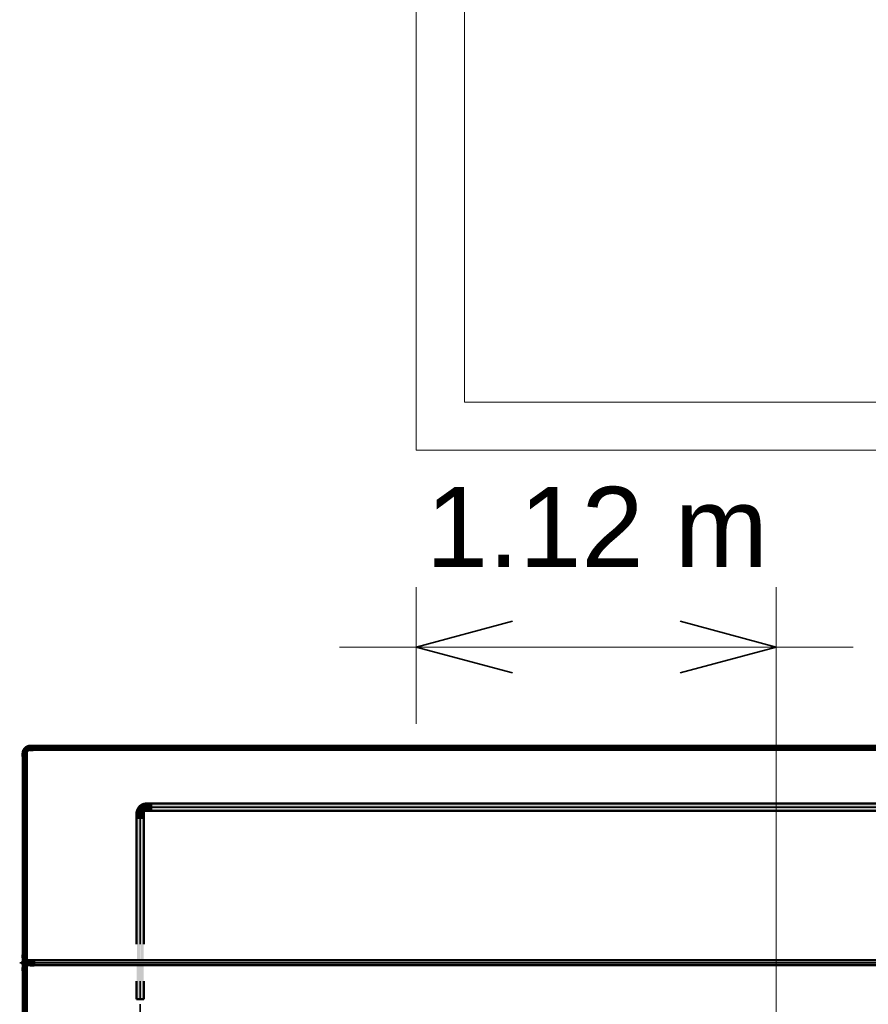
# Model space of a CAD drawing. Header units: millimetres. Extents: x -31934 to 32637, y -11608 to 10611.
# Tile 9 of 59: x -11096 to -8448, y -2441 to 630. Entities that reach past the tile are written whole.
import ezdxf

# ---------------------------------------------------------------- set-up
doc = ezdxf.new("R2010")
doc.units = ezdxf.units.MM
doc.linetypes.add('Centro', pattern=[30, 12, -6, 6, -6])
doc.linetypes.add('Oculto 1_5', pattern=[2.2, 1.5, -0.7])
for name, color, linetype, lineweight in [('A-ANNO-DIMS', 211, 'Continuous', 9), ('A-ANNO-DIMS-100', 211, 'Continuous', 9), ('A-DETL', 90, 'Oculto 1_5', 9), ('P-PIPE', 3, 'Continuous', 50), ('P-PIPE-CNTR', 3, 'Centro', 35), ('PAREDES', 7, 'Continuous', 9), ('PEM1-Layout Terreo_dwg', 8, 'Continuous', 9)]:
    doc.layers.add(name, color=color, linetype=linetype, lineweight=lineweight)
doc.styles.add('Arial_1', font='arial.ttf', dxfattribs={"height": 250})
doc.dimstyles.new('Diagonal_-_2_5_mm_Arial', dxfattribs={"dimscale": 304.8, "dimtxt": 255.06485, "dimasz": 0.984252, "dimexe": 0.787402, "dimexo": 0.492126, "dimgap": 0.574147, "dimtad": 1, "dimlfac": 0.001, "dimrnd": 0.01, "dimzin": 0, "dimdsep": 46, "dimtxsty": 'Arial_1', "dimblk1": 'OPEN30', "dimblk2": 'OPEN30', "dimsah": 1, "dimcen": 0.09, "dimdle": 0.787402, "dimazin": 0, "dimtfac": 1, "dimtdec": 4, "dimtix": 1, "dimtmove": 0, "dimatfit": 3, "dimfxl": 1, "dimtvp": 1, "dimtfill": 1, "dimtolj": 1, "dimtzin": 0, "dimarcsym": 2})

# ---------------------------------------------------------------- blocks, each defined once
blk = doc.blocks.new('Cotovelo - Soldado - CU - Padrão-1092648-PAVIMENTO TÉRREO TUBULAÇÃO FRIGORIGENA')
at = {"layer": 'P-PIPE', "lineweight": 9}
for points in [[(-11.7, 33.9), (-11.3, 19.3), (11.7, 19.3), (11.3, 33.9), (-11.3, 33.9)], [(-33.9, 11.7), (-33.9, -11.7), (-19.3, -11.3), (-19.3, 11.7)], [(10.2, 19.3), (-10.4, 19.3), (-11.3, 18.8), (-13.8, 13.4), (-17.9, 10.8), (-19.3, 10.2), (-19.3, -10.4), (-12.6, -9.3), (-2.6, -5.6), (7.3, 5.2), (10.3, 19.3)]]:
    blk.add_hatch(color=160, dxfattribs=at).paths.add_polyline_path(points)
at = {"layer": 'P-PIPE', "color": 5}
for p, q in [((-11.7, 33.9), (-11.7, 19.3)), ((11.7, 33.9), (-11.7, 33.9)), ((11.7, 19.3), (11.7, 33.9)), ((-19.3, 11.7), (-33.9, 11.7)), ((-33.9, 11.7), (-33.9, -11.7)), ((-19.3, -11.7), (-19.3, 11.7)), ((-11.7, 19.3), (11.7, 19.3)), ((-33.9, -11.7), (-19.3, -11.7))]:
    blk.add_line(p, q, dxfattribs=at)
at = {"layer": 'P-PIPE', "color": 5, "flags": 128}
for points in [[(-11.1, 19.3), (-11.1, 19), (-11.1, 18.6), (-11.2, 18.3), (-11.2, 18), (-11.3, 17.7), (-11.3, 17.3), (-11.4, 17), (-11.5, 16.7), (-11.6, 16.4), (-11.8, 16.1), (-11.9, 15.8), (-12, 15.5), (-12.2, 15.2), (-12.4, 14.9), (-12.5, 14.7), (-12.7, 14.4), (-12.9, 14.1), (-13.1, 13.9), (-13.4, 13.7), (-13.6, 13.4), (-13.8, 13.2), (-14.1, 13), (-14.3, 12.8), (-14.6, 12.6), (-14.9, 12.4), (-15.1, 12.2), (-15.4, 12.1), (-15.7, 11.9), (-16, 11.8), (-16.3, 11.7), (-16.6, 11.6), (-16.9, 11.5), (-17.3, 11.4), (-17.6, 11.3), (-17.9, 11.2), (-18.2, 11.2), (-18.5, 11.1), (-18.9, 11.1), (-19.2, 11.1), (-19.3, 11.1)], [(-19.3, -11.1), (-18.1, -11.1), (-16.9, -11), (-15.6, -10.9), (-14.4, -10.7), (-13.2, -10.5), (-12.1, -10.2), (-10.9, -9.9), (-9.7, -9.6), (-8.6, -9.2), (-7.5, -8.7), (-6.3, -8.2), (-5.3, -7.7), (-4.2, -7.1), (-3.1, -6.5), (-2.1, -5.8), (-1.1, -5.1), (-0.2, -4.3), (0.8, -3.6), (1.7, -2.7), (2.5, -1.9), (3.3, -1), (4.1, -0.1), (4.9, 0.9), (5.6, 1.9), (6.3, 2.9), (6.9, 3.9), (7.5, 5), (8.1, 6), (8.6, 7.1), (9, 8.3), (9.5, 9.4), (9.8, 10.6), (10.2, 11.7), (10.4, 12.9), (10.7, 14.1), (10.9, 15.3), (11, 16.5), (11.1, 17.7), (11.1, 19), (11.1, 19.3)]]:
    blk.add_lwpolyline(points, dxfattribs=at)
blk = doc.blocks.new('PEM1-Layout Terreo_dwg-1021386-PAVIMENTO TÉRREO TUBULAÇÃO FRIGORIGENA')
at = {"layer": 'PAREDES', "flags": 128}
for points in [[(83103.2, 26361.7), (83103.2, 26371.7), (83103.2, 29286.7), (83103.2, 29356.7), (83033.2, 29356.7), (83033.2, 29506.7), (83253.2, 29506.7), (83253.2, 28311.6), (83253.2, 26511.7), (85365.7, 26511.7), (85625.1, 26511.7)], [(85625.1, 26361.7), (85365.7, 26361.7), (83103.2, 26361.7), (83186.1, 26361.7)]]:
    blk.add_lwpolyline(points, dxfattribs=at)
blk = doc.blocks.new('Cotovelo - Soldado - CU - Padrão-V115-PAVIMENTO TÉRREO TUBULAÇÃO FRIGORIGENA')
at = {"layer": 'P-PIPE', "lineweight": 9}
for points in [[(-26.5, 6.6), (-26.5, -6.6), (-16.3, -6), (-16.3, 6.6)], [(-1.8, 16.3), (-4.9, 16.3), (-4.9, 14.4), (-6.6, 15.6), (-9.3, 9.3), (-15.7, 6), (-16.3, 6), (-16.3, -4.9), (-11.2, -5), (-5, -3.2), (-5.2, -1.5), (-2.5, -0.8), (3.3, 5), (5.4, 12.9), (4.5, 16.3), (-1.1, 16.3)], [(0, 26.5), (-6.6, 26.5), (-6, 16.3), (6.6, 16.3), (6, 26.5), (1.8, 26.5)]]:
    blk.add_hatch(color=20, dxfattribs=at).paths.add_polyline_path(points)
at = {"layer": 'A-DETL', "color": 20, "linetype": 'Continuous'}
blk.add_line((-16.2, 6.3), (-16.3, 6.3), dxfattribs=at)
at = {"layer": 'P-PIPE', "color": 1}
for p, q in [((-16.3, 6.9), (-26.5, 6.9)), ((-26.5, 6.9), (-26.5, -6.9)), ((-26.5, 6.9), (-26.5, 6.6)), ((-16.3, 6.6), (-16.3, 6.9)), ((-16.3, -6.9), (-16.3, 6.9)), ((-6.9, 26.5), (-6.9, 16.3)), ((6.9, 26.5), (-6.9, 26.5)), ((-6.6, 26.5), (-6.9, 26.5)), ((-6.9, 16.3), (-6.6, 16.3)), ((-6.9, 16.3), (6.9, 16.3)), ((6.9, 26.5), (6.6, 26.5)), ((6.6, 16.3), (6.9, 16.3)), ((6.9, 16.3), (6.9, 26.5)), ((-26.5, -6.6), (-26.5, -6.9)), ((-26.5, -6.9), (-16.3, -6.9)), ((-16.3, -6.9), (-16.3, -6.6))]:
    blk.add_line(p, q, dxfattribs=at)
at = {"layer": 'P-PIPE', "color": 1, "flags": 128}
for points in [[(-6.4, 16.3), (-6.4, 15.9), (-6.4, 15.5), (-6.4, 15.1), (-6.5, 14.7), (-6.5, 14.4), (-6.6, 14), (-6.7, 13.6), (-6.9, 13.2), (-7, 12.8), (-7.1, 12.4), (-7.3, 12.1), (-7.5, 11.7), (-7.7, 11.4), (-7.9, 11), (-8.1, 10.7), (-8.3, 10.4), (-8.6, 10.1), (-8.8, 9.8), (-9.1, 9.5), (-9.4, 9.2), (-9.7, 8.9), (-10, 8.6), (-10.3, 8.4), (-10.6, 8.2), (-10.9, 7.9), (-11.3, 7.7), (-11.6, 7.5), (-12, 7.3), (-12.3, 7.2), (-12.7, 7), (-13.1, 6.9), (-13.5, 6.8), (-13.9, 6.7), (-14.2, 6.6), (-14.6, 6.5), (-15, 6.4), (-15.4, 6.4), (-15.8, 6.4), (-16.2, 6.3), (-16.3, 6.3)], [(-16.3, -6.4), (-15.4, -6.3), (-14.5, -6.3), (-13.6, -6.2), (-12.7, -6.1), (-11.8, -5.9), (-10.9, -5.7), (-10.1, -5.5), (-9.2, -5.2), (-8.3, -4.9), (-7.5, -4.6), (-6.7, -4.2), (-5.9, -3.8), (-5.1, -3.4), (-4.3, -2.9), (-3.5, -2.4), (-2.8, -1.9), (-2.1, -1.3), (-1.4, -0.7), (-0.7, -0.1), (-0.1, 0.5), (0.6, 1.2), (1.1, 1.9), (1.7, 2.6), (2.2, 3.3), (2.8, 4.1), (3.2, 4.9), (3.7, 5.6), (4.1, 6.5), (4.5, 7.3), (4.8, 8.1), (5.1, 9), (5.4, 9.8), (5.6, 10.7), (5.8, 11.6), (6, 12.5), (6.2, 13.4), (6.3, 14.3), (6.3, 15.2), (6.3, 16.1), (6.3, 16.3)]]:
    blk.add_lwpolyline(points, dxfattribs=at)
blk = doc.blocks.new('Bucha de redução reta - Soldada - CU - Padrão-1101090-PAVIMENTO TÉRREO TUBULAÇÃO FRIGORIGENA')
at = {"layer": 'A-DETL'}
for radius, start, end in [(7.84, 179.2911, 180), (7.84, 179.2911, 180), (7.84, 180, 180.7089), (7.84, 180, 180.7089), (7.84, 182.6104, 188.2195), (7.84, 182.6104, 188.2195), (7.84, 136.3602, 146.0482), (7.84, 136.3602, 146.0482), (7.83, 213.9518, 223.6398), (7.83, 213.9518, 223.6398), (7.84, 111.8069, 128.239), (7.84, 111.8069, 128.239), (7.84, 231.761, 248.1931), (7.84, 231.761, 248.1931), (7.84, 90, 103.6256), (7.84, 90, 103.6256), (7.84, 256.3744, 260.0633), (7.83, 76.3656, 90), (7.83, 270, 283.6344), (7.83, 270, 283.6344), (7.83, 291.7944, 68.2056), (7.83, 291.7944, 68.2056)]:
    blk.add_arc((-11080.5, -2311.5), radius, start, end, dxfattribs=at)
at = {"layer": 'P-PIPE'}
for radius, start, end in [(7.84, 150, 177.3822), (7.84, 150, 177.3822), (7.83, 195, 210), (7.83, 195, 210), (7.83, 260.4271, 270)]:
    blk.add_arc((-11080.5, -2311.5), radius, start, end, dxfattribs=at)
blk = doc.blocks.new('Cotovelo - Soldado - CU - Padrão-V117-PAVIMENTO TÉRREO TUBULAÇÃO FRIGORIGENA')
at = {"layer": 'P-PIPE', "linetype": 'Oculto 1_5', "lineweight": 9}
for points in [[(-11063.2, -2311.5), (-11051.6, -2311.5), (-11051.6, -2303.2), (-11063.2, -2304.1), (-11063.2, -2309.3)], [(-11063.2, -2319.3), (-11063.9, -2313.7), (-11066.9, -2311.5), (-11087.5, -2311.5), (-11085.4, -2317.6), (-11082.3, -2318.7), (-11081.8, -2318.7), (-11076.6, -2318.7), (-11075.9, -2318.6), (-11066.8, -2318.8)], [(-11078.7, -2311.5), (-11066.9, -2311.5), (-11063.2, -2308.7), (-11063.2, -2303.6), (-11076.6, -2304.2), (-11085.4, -2305.4), (-11086.6, -2306.4), (-11086.5, -2311.5), (-11080.5, -2311.5)], [(-11063.2, -2319.7), (-11051.6, -2318.8), (-11051.6, -2311.5), (-11063.2, -2311.5), (-11063.2, -2318.8)]]:
    blk.add_hatch(color=256, dxfattribs=at).paths.add_polyline_path(points)
at = {"layer": 'A-DETL'}
for p, q in [((-11079.8, -2303.5), (-11080, -2303.5)), ((-11080, -2319.4), (-11079.9, -2319.4))]:
    blk.add_line(p, q, dxfattribs=at)
at = {"layer": 'P-PIPE'}
for p, q in [((-11051.6, -2303), (-11063.2, -2303)), ((-11063.2, -2303), (-11063.2, -2311.5)), ((-11051.6, -2311.5), (-11051.6, -2303)), ((-11063.2, -2311.5), (-11063.2, -2317.5)), ((-11063.2, -2318.8), (-11063.2, -2319.9)), ((-11063.2, -2319.9), (-11051.6, -2319.9)), ((-11051.6, -2319.9), (-11051.6, -2311.5))]:
    blk.add_line(p, q, dxfattribs=at)
at = {"layer": 'P-PIPE', "flags": 128}
for points in [[(-11063.2, -2303.5), (-11063.9, -2303.5), (-11064.6, -2303.5), (-11065.3, -2303.5), (-11066, -2303.5), (-11066.7, -2303.5), (-11067.3, -2303.5), (-11068, -2303.5), (-11068.7, -2303.5), (-11069.3, -2303.5), (-11070, -2303.5), (-11070.6, -2303.5), (-11071.2, -2303.5), (-11071.8, -2303.5), (-11072.4, -2303.5), (-11073, -2303.5), (-11073.6, -2303.5), (-11074.1, -2303.5), (-11074.6, -2303.5), (-11075.2, -2303.5), (-11075.6, -2303.5), (-11076.1, -2303.5), (-11076.6, -2303.5), (-11077, -2303.5), (-11077.4, -2303.5), (-11077.8, -2303.5), (-11078.2, -2303.5), (-11078.5, -2303.5), (-11078.8, -2303.5), (-11079.1, -2303.5), (-11079.4, -2303.5), (-11079.6, -2303.5), (-11079.8, -2303.5), (-11080, -2303.5), (-11080.2, -2303.5), (-11080.3, -2303.5), (-11080.4, -2303.5), (-11080.5, -2303.5), (-11080.5, -2303.5), (-11080.5, -2303.5)], [(-11080.5, -2319.4), (-11080.5, -2319.4), (-11080.5, -2319.4), (-11080.4, -2319.4), (-11080.3, -2319.4), (-11080.2, -2319.4), (-11080, -2319.4), (-11079.9, -2319.4), (-11079.7, -2319.4), (-11079.4, -2319.4), (-11079.2, -2319.4), (-11078.9, -2319.4), (-11078.6, -2319.4), (-11078.3, -2319.4), (-11077.9, -2319.4), (-11077.5, -2319.4), (-11077.1, -2319.4), (-11076.7, -2319.4), (-11076.2, -2319.4), (-11075.8, -2319.4), (-11075.3, -2319.4), (-11074.8, -2319.4), (-11074.3, -2319.4), (-11073.7, -2319.4), (-11073.2, -2319.4), (-11072.6, -2319.4), (-11072, -2319.4), (-11071.4, -2319.4), (-11070.8, -2319.4), (-11070.1, -2319.4), (-11069.5, -2319.4), (-11068.9, -2319.4), (-11068.2, -2319.4), (-11067.5, -2319.4), (-11066.8, -2319.4), (-11066.2, -2319.4), (-11065.5, -2319.4), (-11064.8, -2319.4), (-11064.1, -2319.4), (-11063.4, -2319.4), (-11063.2, -2319.4)]]:
    blk.add_lwpolyline(points, dxfattribs=at)
at = {"layer": 'P-PIPE'}
for radius, start, end in [(8.49, 60, 180), (8.49, 60, 180), (8.49, 180, 300), (8.49, 180, 300), (7.93, 67.0193, 180), (7.93, 180, 292.9807)]:
    blk.add_arc((-11080.5, -2311.5), radius, start, end, dxfattribs=at)
blk = doc.blocks.new('DIMBLOCK9-PAVIMENTO TÉRREO TUBULAÇÃO FRIGORIGENA')
at = {"layer": 'A-ANNO-DIMS-100'}
for p, q in [((-9858.8, -1326.7), (-9858.8, -863.2)), ((-8735.6, -1326.7), (-8735.6, -1086.7)), ((-10098.8, -1326.7), (-8495.6, -1326.7)), ((-9858.8, -1326.7), (-9858.8, -1566.7)), ((-8735.6, -1326.7), (-8735.6, -2818.8))]:
    blk.add_line(p, q, dxfattribs=at)
at = {"layer": 'A-ANNO-DIMS-100', "lineweight": 35}
for p, q in [((-9858.8, -1326.7), (-9558.8, -1246.3)), ((-8735.6, -1326.7), (-9035.6, -1246.3)), ((-9858.8, -1326.7), (-9558.8, -1407.1)), ((-8735.6, -1326.7), (-9035.6, -1407.1))]:
    blk.add_line(p, q, dxfattribs=at)
at = {"layer": 'A-ANNO-DIMS-100', "color": 0, "insert": (-9828.9, -827.1), "char_height": 250, "width": 1276.109, "attachment_point": 1, "line_spacing_factor": 0.941778, "style": 'Arial_1', "bg_fill": 3, "box_fill_scale": 1.25, "bg_fill_color": 256, "bg_fill_true_color": 13158600, "bg_fill_transparency": 0}
blk.add_mtext('1.12 m', dxfattribs=at)
blk = doc.blocks.new('_Open30')
at = {"color": 0, "linetype": 'ByBlock', "lineweight": -2}
for p, q in [((-1, 0.268), (0, 0)), ((0, 0), (-1, -0.268)), ((0, 0), (-1, 0))]:
    blk.add_line(p, q, dxfattribs=at)

msp = doc.modelspace()

# ---------------------------------------------------------------- hatches: boundary and pattern name
at = {"layer": 'P-PIPE'}
for color, points in [(10, [(-7307.051, -1641.334), (-7307.051, -1634.984), (-11054.039, -1635.835), (-11054.039, -1641.334), (-7458.087, -1641.334)]), (10, [(-7307.051, -1647.684), (-7307.051, -1641.334), (-11054.039, -1641.334), (-11054.039, -1647.684), (-7458.087, -1647.684)]), (10, [(-11080.545, -2286.369), (-11080.545, -1667.84), (-11086.895, -1667.84), (-11086.044, -2286.369), (-11082.188, -2286.369)]), (10, [(-11080.545, -2286.369), (-11074.195, -2286.369), (-11075.046, -1667.84), (-11080.545, -1667.84), (-11080.545, -2192.118)]), (170, [(-10686.559, -1826.094), (-7154.422, -1826.094), (-7154.422, -1814.984), (-10686.559, -1815.934), (-10686.559, -1823.218)]), (170, [(-7154.422, -1837.204), (-7154.422, -1826.094), (-10686.559, -1826.094), (-10686.559, -1837.204), (-7458.087, -1837.204)]), (256, [(-11083.968, -2296.548), (-11080.545, -2296.548), (-11080.545, -2286.369), (-11087.159, -2286.369), (-11086.475, -2296.548), (-11085.386, -2296.548)]), (256, [(-11074.615, -2296.548), (-11073.931, -2296.548), (-11074.615, -2286.369), (-11080.545, -2286.369), (-11080.545, -2296.548), (-11075.703, -2296.548)]), (256, [(-11086.838, -2315.293), (-11087.205, -2309.759), (-11087.495, -2314.437)]), (256, [(-11083.968, -2336.536), (-11080.545, -2336.536), (-11080.545, -2326.357), (-11087.159, -2326.357), (-11086.475, -2336.536), (-11085.386, -2336.536)]), (256, [(-11080.545, -2336.536), (-11073.931, -2336.536), (-11074.615, -2326.357), (-11080.545, -2326.357)]), (10, [(-6435.413, -2311.452), (-6413.653, -2311.452), (-6413.653, -2303.517), (-11051.566, -2304.58), (-11051.566, -2311.452), (-6639.948, -2311.452)]), (10, [(-9094.364, -2319.387), (-6413.653, -2318.324), (-6413.653, -2311.452), (-11051.566, -2311.452), (-11051.566, -2319.387), (-9912.503, -2319.387)]), (10, [(-11080.545, -5314.828), (-11080.545, -2336.536), (-11086.895, -2336.536), (-11086.044, -5314.828), (-11082.188, -5314.828)]), (10, [(-11080.545, -5314.828), (-11074.195, -5314.828), (-11075.046, -2336.536), (-11080.545, -2336.536), (-11080.545, -4771.585)])]:
    msp.add_hatch(color=color, dxfattribs=at).paths.add_polyline_path(points)
h = msp.add_hatch(color=170, dxfattribs=at)
h.paths.add_polyline_path([(-10731.6, -2425.545), (-10720.49, -2425.545), (-10720.49, -2319.387), (-10731.6, -2319.387), (-10731.6, -2364.082)])
h.paths.add_polyline_path([(-10728.346, -2303.517), (-10720.49, -2303.517), (-10720.49, -1860.026), (-10731.6, -1860.026), (-10730.642, -2303.517), (-10729.731, -2303.517)])
h = msp.add_hatch(color=170, dxfattribs=at)
h.paths.add_polyline_path([(-10717.615, -2425.545), (-10709.38, -2425.545), (-10709.759, -2319.387), (-10720.49, -2319.387), (-10720.49, -2425.545)])
h.paths.add_polyline_path([(-10710.629, -2303.517), (-10709.38, -2303.517), (-10710.33, -1860.026), (-10720.49, -1860.026), (-10719.87, -2303.517), (-10710.869, -2303.517)])
h = msp.add_hatch(color=256, dxfattribs=at)
h.paths.add_polyline_path([(-11085.386, -2326.357), (-11080.545, -2326.357), (-11080.823, -2319.251), (-11085.386, -2317.591), (-11086.49, -2317.33), (-11085.804, -2326.357), (-11085.506, -2326.357)])
h.paths.add_polyline_path([(-11086.476, -2306.228), (-11082.164, -2304.051), (-11080.545, -2303.517), (-11080.545, -2296.548), (-11086.679, -2296.548), (-11086.483, -2305.885)])
h = msp.add_hatch(color=256, dxfattribs=at)
h.paths.add_polyline_path([(-11075.584, -2326.357), (-11074.411, -2326.357), (-11075.293, -2318.698), (-11080.281, -2319.178), (-11080.545, -2319.287), (-11080.545, -2326.357), (-11075.703, -2326.357)])
h.paths.add_polyline_path([(-11076.548, -2304.28), (-11074.561, -2303.715), (-11075.286, -2296.548), (-11080.545, -2296.548), (-11079.625, -2303.738), (-11076.577, -2304.243)])

# ---------------------------------------------------------------- linework, layer by layer
at = {"layer": 'A-DETL'}
for p, q in [((-11086.895, -2307.333), (-11086.895, -2310.253)), ((-11086.895, -2312.652), (-11086.895, -2315.654)), ((-11074.195, -2309.223), (-11074.195, -2304.068)), ((-11074.195, -2318.79), (-11074.195, -2311.683))]:
    msp.add_line(p, q, dxfattribs=at)
for centre, radius, start, end in [((-11080.545, -2311.452), 7.935, 0, 158.463145), ((-11080.545, -2311.452), 7.935, 201.536855, 0), ((-11080.545, -2311.452), 6.847, 90, 270), ((-11080.545, -2311.452), 6.847, 90, 270), ((-11080.545, -2315.42), 3.968, 90, 270), ((-11080.545, -2307.485), 3.968, 270, 90), ((-11080.545, -2311.452), 6.847, 270, 90), ((-11080.545, -2311.452), 6.847, 270, 90)]:
    msp.add_arc(centre, radius, start, end, dxfattribs=at)
at = {"layer": 'P-PIPE', "color": 1}
for p, q in [((-7307.051, -1634.984), (-11054.039, -1634.984)), ((-11054.039, -1647.684), (-7307.051, -1647.684)), ((-11086.895, -1667.84), (-11086.895, -2286.369)), ((-11074.195, -2286.369), (-11074.195, -1667.84)), ((-6413.653, -2303.517), (-11051.566, -2303.517)), ((-11051.566, -2319.387), (-6413.653, -2319.387)), ((-11086.895, -2336.536), (-11086.895, -5314.828)), ((-11074.195, -5314.828), (-11074.195, -2336.536))]:
    msp.add_line(p, q, dxfattribs=at)
at = {"layer": 'P-PIPE', "color": 5}
for p, q in [((-7154.422, -1814.984), (-10686.559, -1814.984)), ((-10686.559, -1837.204), (-7154.422, -1837.204)), ((-10731.6, -1860.026), (-10731.6, -2253.517)), ((-10709.38, -2253.517), (-10709.38, -1860.026)), ((-10731.6, -2369.387), (-10731.6, -2425.545)), ((-10709.38, -2425.545), (-10709.38, -2369.387)), ((-10731.6, -2425.545), (-10709.38, -2425.545))]:
    msp.add_line(p, q, dxfattribs=at)
at = {"layer": 'P-PIPE'}
for p, q in [((-11087.392, -2286.369), (-11087.392, -2296.548)), ((-11080.545, -2286.369), (-11087.392, -2286.369)), ((-11087.392, -2296.548), (-11080.545, -2296.548)), ((-11086.895, -2296.548), (-11086.895, -2307.284)), ((-11073.698, -2286.369), (-11080.545, -2286.369)), ((-11080.545, -2296.548), (-11073.698, -2296.548)), ((-11074.195, -2304.019), (-11074.195, -2296.548)), ((-11073.698, -2296.548), (-11073.698, -2286.369)), ((-11087.392, -2326.357), (-11087.392, -2336.536)), ((-11080.545, -2326.357), (-11087.392, -2326.357)), ((-11086.895, -2315.704), (-11086.895, -2326.357)), ((-11073.698, -2326.357), (-11080.545, -2326.357)), ((-11074.195, -2326.357), (-11074.195, -2318.839)), ((-11073.698, -2336.536), (-11073.698, -2326.357)), ((-11087.392, -2336.536), (-11080.545, -2336.536)), ((-11080.545, -2336.536), (-11073.698, -2336.536))]:
    msp.add_line(p, q, dxfattribs=at)
at = {"layer": 'P-PIPE', "lineweight": 35}
for start, end in [(158.838263, 180), (180, 201.161737)]:
    msp.add_arc((-11080.545, -2311.452), 7.935, start, end, dxfattribs=at)
at = {"layer": 'P-PIPE-CNTR', "color": 10, "linetype": 'Continuous'}
for p, q in [((-11080.545, -1657.671), (-11080.545, -1667.84)), ((-11054.039, -1641.334), (-11064.208, -1641.334)), ((-7307.051, -1641.334), (-11054.039, -1641.334)), ((-11080.545, -2286.369), (-11080.545, -1667.84)), ((-6413.653, -2311.452), (-11051.566, -2311.452)), ((-11080.545, -5314.828), (-11080.545, -2336.536))]:
    msp.add_line(p, q, dxfattribs=at)
at = {"layer": 'P-PIPE-CNTR', "color": 170, "linetype": 'Continuous'}
for p, q in [((-10686.559, -1826.094), (-10701.202, -1826.094)), ((-7154.422, -1826.094), (-10686.559, -1826.094)), ((-10720.49, -1845.382), (-10720.49, -1860.026)), ((-10720.49, -1860.026), (-10720.49, -2253.517)), ((-10720.49, -2369.387), (-10720.49, -2425.545)), ((-10720.49, -2522.026), (-10720.49, -2441.188))]:
    msp.add_line(p, q, dxfattribs=at)
at = {"layer": 'P-PIPE-CNTR'}
for p, q in [((-11080.545, -2286.369), (-11080.545, -2303.517)), ((-11080.545, -2327.322), (-11080.545, -2295.582)), ((-11096.415, -2311.452), (-11064.675, -2311.452)), ((-11063.225, -2311.452), (-11080.545, -2311.452)), ((-11080.545, -2319.287), (-11080.545, -2336.536)), ((-11063.225, -2311.452), (-11051.566, -2311.452))]:
    msp.add_line(p, q, dxfattribs=at)
at = {"layer": 'P-PIPE-CNTR', "color": 10, "linetype": 'Continuous'}
msp.add_arc((-11064.208, -1657.671), 16.337, 90, 180, dxfattribs=at)
at = {"layer": 'P-PIPE-CNTR', "color": 170, "linetype": 'Continuous'}
msp.add_arc((-10701.202, -1845.382), 19.288, 90, 180, dxfattribs=at)

# ---------------------------------------------------------------- block references
at = {"layer": 'A-DETL', "color": 20, "linetype": 'Continuous', "rotation": 180}
msp.add_blockref('Cotovelo - Soldado - CU - Padrão-V115-PAVIMENTO TÉRREO TUBULAÇÃO FRIGORIGENA', (-11080.545, -1641.334), dxfattribs=at)
at = {"layer": 'A-DETL'}
for name in ['Cotovelo - Soldado - CU - Padrão-V117-PAVIMENTO TÉRREO TUBULAÇÃO FRIGORIGENA', 'Bucha de redução reta - Soldada - CU - Padrão-1101090-PAVIMENTO TÉRREO TUBULAÇÃO FRIGORIGENA']:
    msp.add_blockref(name, (0, 0), dxfattribs=at)
at = {"layer": 'P-PIPE', "color": 5, "rotation": 180}
msp.add_blockref('Cotovelo - Soldado - CU - Padrão-1092648-PAVIMENTO TÉRREO TUBULAÇÃO FRIGORIGENA', (-10720.49, -1826.094), dxfattribs=at)
at = {"layer": 'PEM1-Layout Terreo_dwg', "color": 7}
msp.add_blockref('PEM1-Layout Terreo_dwg-1021386-PAVIMENTO TÉRREO TUBULAÇÃO FRIGORIGENA', (-92961.952, -27074.843), dxfattribs=at)

# ---------------------------------------------------------------- next in the draw order: dimensions: what is measured, and where the dimension line sits
at = {"layer": 'A-ANNO-DIMS'}
dim = msp.add_linear_dim(base=(-8735.608, -1326.701), p1=(-9858.775, -713.166), p2=(-8735.608, -2968.815), dimstyle='Diagonal_-_2_5_mm_Arial', override={"dimpost": '<> m', "dimfxl": 2519.813211}, dxfattribs=at)
dim.commit()
dim.dimension.update_dxf_attribs({"geometry": 'DIMBLOCK9-PAVIMENTO TÉRREO TUBULAÇÃO FRIGORIGENA', "text_midpoint": (-9297.191, -1026.104)})

doc.saveas('drawing.dxf')
